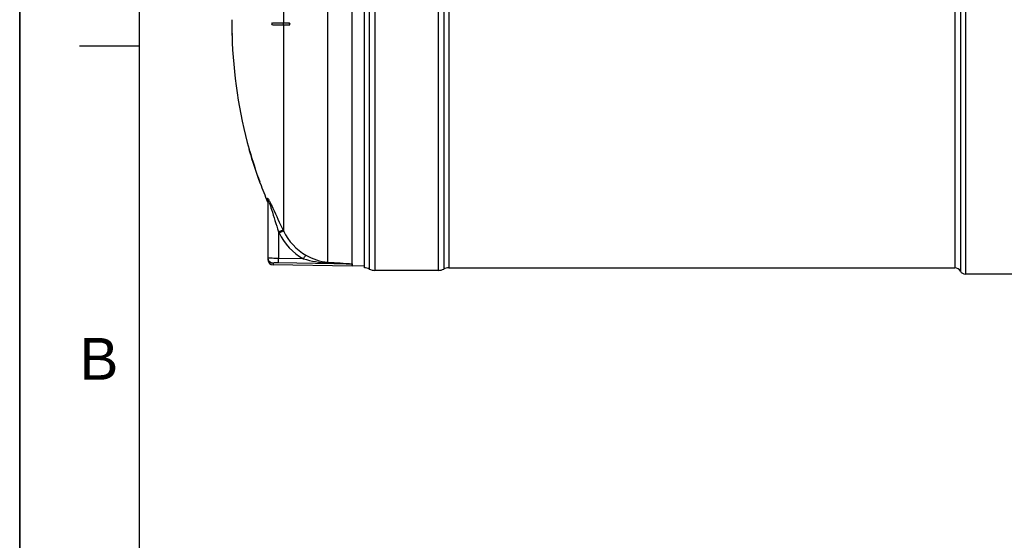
# Model space of a CAD drawing. Header units: millimetres. Extents: x 0 to 297, y 0 to 210.
# Tile 13 of 30: x 0 to 83, y 116 to 160. Entities that reach past the tile are written whole.
import ezdxf

# ---------------------------------------------------------------- set-up
doc = ezdxf.new("R2010")
doc.units = ezdxf.units.MM
doc.header["$LTSCALE"] = 16.335
doc.layers.get('0').update_dxf_attribs({"linetype": 'CONTINUOUS'})
doc.layers.add('08_SURFACES', color=7, linetype='CONTINUOUS')
doc.layers.add('AXES_REF', color=7, linetype='CONTINUOUS')
doc.styles.add('TEXTSTYLE_2', font='arial.ttf')

# ---------------------------------------------------------------- blocks, each defined once
blk = doc.blocks.new('MARGEA4_BL0', base_point=(148.514, 105.014))
at = {"color": 7, "linetype": 'Continuous'}
for p, q in [((0.014, 0.014), (0.014, 210.014)), ((0.014, 0.014), (0.014, 210.014)), ((0.014, 210.014), (0.014, 0.014)), ((10.014, 200.014), (10.014, 10.014)), ((5.014, 157.514), (10.014, 157.514))]:
    blk.add_line(p, q, dxfattribs=at)
at = {"color": 7, "linetype": 'Continuous', "style": 'TEXTSTYLE_2', "oblique": 0.00002}
blk.add_text('B', height=3.5, dxfattribs=at).set_placement((5.014, 129.514))

msp = doc.modelspace()

# ---------------------------------------------------------------- linework, layer by layer
at = {"color": 7, "linetype": 'Continuous'}
for p, q in [((0, 0), (0, 210)), ((27.883, 139.219), (27.883, 179.687)), ((28.891, 138.902), (28.891, 179.81)), ((20.812, 144.58), (20.812, 139.584)), ((27.876, 139.026), (21.246, 139.142)), ((27.883, 139.216), (27.883, 139.219)), ((27.883, 139.026), (27.883, 139.216)), ((28.888, 139.078), (27.883, 139.026)), ((35.078, 138.681), (29.775, 138.681))]:
    msp.add_line(p, q, dxfattribs=at)
at = {"color": 9, "linetype": 'Continuous'}
for p, q in [((29.775, 180.031), (29.775, 138.681)), ((35.078, 180.031), (35.078, 138.681)), ((29.307, 179.914), (29.307, 138.798)), ((35.546, 179.914), (35.546, 138.798)), ((35.962, 179.81), (35.962, 138.902)), ((25.827, 139.375), (25.827, 177.889)), ((20.778, 144.422), (20.778, 144.747)), ((22.089, 142.047), (22.133, 141.955)), ((22.099, 142.027), (22.133, 141.955)), ((21.696, 141.927), (21.696, 139.689)), ((21.696, 141.927), (21.741, 141.834)), ((21.706, 141.906), (21.741, 141.834)), ((23.785, 139.651), (21.696, 139.689)), ((21.246, 139.276), (21.246, 139.142)), ((27.876, 139.216), (21.688, 139.328)), ((27.876, 139.216), (27.876, 139.026)), ((27.876, 139.216), (27.883, 139.216))]:
    msp.add_line(p, q, dxfattribs=at)
for centre, radius, start, end in [((17.211, 142.694), 4.139, 27.08206, 27.65185), ((16.668, 142.899), 4.497, 19.32002, 20.30744), ((14.794, 141.464), 6.851, 26.10019, 27.04104), ((21.246, 139.715), 0.434, 180.02252, 187.53014), ((21.253, 139.716), 0.442, 187.51647, 194.89106), ((21.25, 139.715), 0.438, 194.88504, 200.32032)]:
    msp.add_arc(centre, radius, start, end, dxfattribs=at)
at = {"color": 7, "linetype": 'Continuous'}
for centre, radius, start, end in [((21.254, 139.584), 0.442, 180, 269), ((28.891, 138.018), 0.884, 61.92751, 90), ((29.775, 139.676), 0.994, 241.92751, 270), ((35.078, 139.676), 0.994, 270, 298.07249), ((35.962, 138.018), 0.884, 90, 118.07249)]:
    msp.add_arc(centre, radius, start, end, dxfattribs=at)
at = {"color": 9, "linetype": 'Continuous'}
for points in [[(20.812, 144.58), (20.812, 144.634), (20.806, 144.699), (20.767, 144.736)], [(21.741, 141.834), (22.176, 140.937), (22.913, 140.135), (23.785, 139.651)], [(22.133, 141.955), (22.528, 141.136), (23.198, 140.402), (23.991, 139.959)], [(21.246, 139.276), (21.08, 139.279), (20.897, 139.407), (20.839, 139.563)], [(23.785, 139.651), (24.443, 139.463), (25.126, 139.344), (25.81, 139.315)], [(23.991, 139.959), (24.552, 139.646), (25.186, 139.418), (25.827, 139.375)]]:
    msp.add_open_spline(points, degree=3, dxfattribs=at)
for points, knots in [([(20.778, 144.747), (20.778, 144.774), (20.854, 144.67), (20.864, 144.64), (20.877, 144.615)], [0, 0, 0, 0, 0.486794, 1, 1, 1, 1]), ([(20.812, 144.58), (20.812, 144.587), (20.833, 144.656), (20.867, 144.509), (20.885, 144.46)], [0, 0, 0, 0, 0.117072, 1, 1, 1, 1]), ([(20.946, 144.478), (21.04, 144.287), (21.416, 143.474), (21.793, 142.662), (22.089, 142.047)], [0, 0, 0, 0, 0.237846, 1, 1, 1, 1]), ([(20.911, 144.387), (20.981, 144.188), (21.24, 143.367), (21.497, 142.546), (21.696, 141.927)], [0, 0, 0, 0, 0.244747, 1, 1, 1, 1]), ([(21.696, 141.927), (21.779, 141.966), (21.898, 142.002), (22.049, 142.071), (22.089, 142.047)], [0, 0, 0, 0, 0.665943, 1, 1, 1, 1]), ([(21.741, 141.834), (21.824, 141.873), (21.943, 141.909), (22.094, 141.979), (22.133, 141.955)], [0, 0, 0, 0, 0.666101, 1, 1, 1, 1]), ([(20.842, 139.709), (20.834, 139.71), (20.827, 139.712), (20.812, 139.712), (20.812, 139.715)], [0, 0, 0, 0, 0.735466, 1, 1, 1, 1]), ([(20.899, 139.705), (20.888, 139.706), (20.869, 139.707), (20.85, 139.708), (20.842, 139.709)], [0, 0, 0, 0, 0.563254, 1, 1, 1, 1]), ([(21.696, 139.689), (21.614, 139.69), (21.348, 139.693), (21.083, 139.695), (20.899, 139.705)], [0, 0, 0, 0, 0.308427, 1, 1, 1, 1]), ([(21.688, 139.328), (21.689, 139.341), (21.691, 139.462), (21.694, 139.582), (21.696, 139.689)], [0, 0, 0, 0, 0.111817, 1, 1, 1, 1]), ([(23.785, 139.651), (23.825, 139.722), (23.893, 139.822), (23.956, 139.936), (23.991, 139.959)], [0, 0, 0, 0, 0.658848, 1, 1, 1, 1]), ([(21.688, 139.328), (21.582, 139.33), (21.432, 139.327), (21.305, 139.303), (21.246, 139.289), (21.246, 139.276)], [0, 0, 0, 0, 0.70692, 0.916167, 1, 1, 1, 1]), ([(25.81, 139.315), (25.812, 139.328), (25.805, 139.339), (25.825, 139.363), (25.826, 139.36)], [0, 0, 0, 0, 0.817453, 1, 1, 1, 1]), ([(25.81, 139.315), (25.983, 139.308), (26.329, 139.293), (26.762, 139.275), (27.108, 139.259), (27.323, 139.249), (27.497, 139.241), (27.623, 139.233), (27.745, 139.232), (27.809, 139.215), (27.876, 139.23), (27.876, 139.216)], [0, 0, 0, 0, 0.251308, 0.502502, 0.628016, 0.753458, 0.815889, 0.878965, 0.940627, 0.979573, 1, 1, 1, 1]), ([(25.827, 139.375), (26.174, 139.353), (26.696, 139.323), (27.379, 139.26), (27.722, 139.258), (27.883, 139.219)], [0, 0, 0, 0, 0.506599, 0.75863, 1, 1, 1, 1])]:
    msp.add_open_spline(points, degree=3, knots=knots, dxfattribs=at)
at = {"layer": '08_SURFACES', "color": 9, "linetype": 'Continuous'}
for p, q in [((22.133, 159.445), (22.133, 175.072)), ((22.118, 159.268), (22.118, 159.445)), ((22.133, 141.955), (22.133, 159.268)), ((17.799, 158.472), (17.781, 158.472)), ((19.248, 148.749), (19.267, 148.749)), ((20.106, 146.097), (20.124, 146.097))]:
    msp.add_line(p, q, dxfattribs=at)
at = {"layer": '08_SURFACES', "color": 7, "linetype": 'Continuous'}
for p, q in [((17.771, 159.445), (17.812, 159.445)), ((21.181, 159.445), (22.601, 159.445)), ((17.812, 159.268), (17.771, 159.268)), ((21.181, 159.268), (22.601, 159.268)), ((17.781, 158.472), (17.783, 158.384)), ((17.801, 158.384), (17.783, 158.384)), ((17.801, 158.384), (17.799, 158.472)), ((19.223, 148.837), (19.226, 148.83)), ((19.242, 148.837), (19.223, 148.837)), ((19.225, 148.831), (19.227, 148.826)), ((19.226, 148.83), (19.24, 148.779)), ((19.24, 148.779), (19.248, 148.749)), ((19.242, 148.837), (19.242, 148.837)), ((19.267, 148.749), (19.242, 148.837)), ((19.244, 148.831), (19.243, 148.835)), ((20.106, 146.097), (20.138, 146.009)), ((20.129, 146.086), (20.124, 146.097)), ((20.129, 146.086), (20.124, 146.097)), ((20.157, 146.009), (20.129, 146.086)), ((20.157, 146.009), (20.138, 146.009)), ((20.157, 146.009), (20.156, 146.01))]:
    msp.add_line(p, q, dxfattribs=at)
for points in [[(19.229, 148.817), (19.232, 148.807), (19.236, 148.794), (19.24, 148.78)], [(19.24, 148.78), (19.244, 148.765), (19.248, 148.749)], [(19.267, 148.749), (19.263, 148.761), (19.26, 148.772), (19.257, 148.783)], [(20.106, 146.097), (20.112, 146.081), (20.117, 146.066), (20.122, 146.052), (20.127, 146.039), (20.131, 146.029)], [(20.137, 146.063), (20.133, 146.074), (20.129, 146.086)], [(20.134, 146.02), (20.136, 146.014), (20.137, 146.01), (20.138, 146.009)], [(20.144, 146.043), (20.141, 146.052), (20.137, 146.063)]]:
    msp.add_lwpolyline(points, dxfattribs=at)
for radius, start, end in [(38.822, 179.47817, 179.86954), (38.822, 179.78257, 180.13058), (38.804, 179.47793, 179.86949), (38.822, 180.13046, 181.30466), (38.804, 180.13051, 181.30526), (38.804, 181.43581, 195.72798), (38.822, 195.85625, 199.97017), (38.804, 195.86366, 199.97966), (38.804, 200.11854, 202.63535)]:
    msp.add_arc((56.593, 159.356), radius, start, end, dxfattribs=at)
for points, knots in [([(17.794, 159.445), (17.803, 159.445), (17.788, 159.397), (17.803, 159.356), (17.788, 159.316), (17.803, 159.268), (17.794, 159.268)], [0, 0, 0, 0, 0.156581, 0.500104, 0.843522, 1, 1, 1, 1]), ([(17.814, 159.324), (17.815, 159.35), (17.803, 159.377), (17.826, 159.445), (17.812, 159.445)], [0, 0, 0, 0, 0.652772, 1, 1, 1, 1]), ([(17.812, 159.268), (17.817, 159.268), (17.808, 159.298), (17.814, 159.311), (17.814, 159.324)], [0, 0, 0, 0, 0.286516, 1, 1, 1, 1]), ([(22.579, 159.445), (22.614, 159.445), (22.682, 159.362), (22.618, 159.268), (22.579, 159.268)], [0, 0, 0, 0, 0.472816, 1, 1, 1, 1]), ([(22.601, 159.268), (22.608, 159.268), (22.621, 159.271), (22.633, 159.277), (22.639, 159.281)], [0, 0, 0, 0, 0.468451, 1, 1, 1, 1])]:
    msp.add_open_spline(points, degree=3, knots=knots, dxfattribs=at)
for points in [[(21.181, 159.268), (21.123, 159.268), (21.123, 159.445), (21.181, 159.445)], [(22.639, 159.281), (22.685, 159.313), (22.657, 159.445), (22.601, 159.445)]]:
    msp.add_open_spline(points, degree=3, dxfattribs=at)
at = {"layer": 'AXES_REF', "color": 9, "linetype": 'Continuous'}
for p, q in [((78.859, 180.091), (78.859, 138.621)), ((79.275, 180.341), (79.275, 138.372)), ((78.391, 179.81), (78.391, 138.902))]:
    msp.add_line(p, q, dxfattribs=at)
at = {"layer": 'AXES_REF', "color": 7, "linetype": 'Continuous'}
for p, q in [((35.962, 138.902), (78.391, 138.902)), ((84.578, 138.372), (79.275, 138.372))]:
    msp.add_line(p, q, dxfattribs=at)
for centre, radius, start, end in [((78.391, 138.372), 0.53, 28.07249, 90), ((79.275, 138.843), 0.471, 208.07249, 270)]:
    msp.add_arc(centre, radius, start, end, dxfattribs=at)

# ---------------------------------------------------------------- block references
at = {"color": 7, "linetype": 'Continuous'}
msp.add_blockref('MARGEA4_BL0', (148.514, 105.014), dxfattribs=at)

doc.saveas('drawing.dxf')
